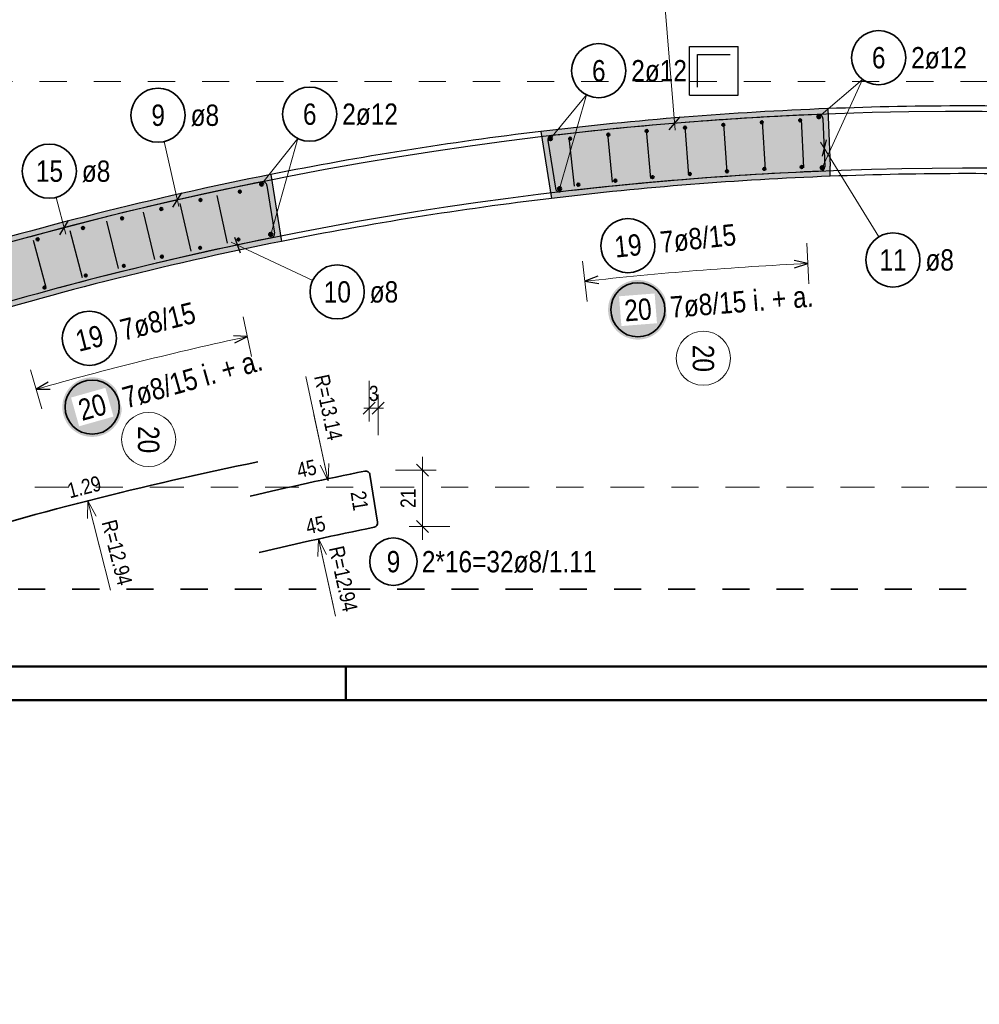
# Model space of a CAD drawing. Header units: millimetres. Extents: x -7.4 to 35.1, y -18.1 to 22.4.
# Tile 6 of 37: x 9.5 to 13.1, y -1.1 to 2.5. Entities that reach past the tile are written whole.
import ezdxf

# ---------------------------------------------------------------- set-up
doc = ezdxf.new("R2010")
doc.units = ezdxf.units.MM
doc.linetypes.add('DASHDOT', pattern=[1, 0.5, -0.25, 0, -0.25])
doc.linetypes.add('HIDDEN', pattern=[0.375, 0.25, -0.125])
doc.layers.add('Grundebene', color=7, linetype='Continuous', lineweight=20)
doc.styles.add('Arial Narrow', font='ARIALN.TTF')
doc.linetypes.add('STRAKON_Linetype_15', pattern='A,12.5,[131,ltypeshp.shx,S=1.875,R=90,X=0,Y=-1.875],0.0001,[131,ltypeshp.shx,S=1.875,R=-90,X=-3.75,Y=1.875]', length=12.5001)
doc.dimstyles.new('Arch_Strakon_dimstyle', dxfattribs={"dimtxt": 5.625, "dimasz": 1, "dimexe": 1.25, "dimexo": 0.0625, "dimgap": 1, "dimtad": 0, "dimdec": 5, "dimzin": 12, "dimdsep": 46, "dimtxsty": 'Arial Narrow', "dimblk": 'Arrowhead_Tick', "dimsah": 1, "dimcen": 0, "dimse1": 1, "dimse2": 1, "dimclrd": 6, "dimclrt": 3, "dimazin": 0, "dimtfac": 1, "dimtdec": 4, "dimtmove": 0, "dimatfit": 3, "dimldrblk": 'NONE', "dimfxl": 1, "dimtvp": 1, "dimtolj": 1, "dimtzin": 0, "dimlwd": 13, "dimarcsym": 2})
doc.dimstyles.new('Radial_Strakon_dimstyle', dxfattribs={"dimtxt": 5.625, "dimasz": 1, "dimexe": 1.25, "dimexo": 0.0625, "dimgap": 1, "dimtad": 0, "dimdec": 5, "dimzin": 12, "dimdsep": 46, "dimtxsty": 'Arial Narrow', "dimblk": 'Arrowhead_Radial_Reverse', "dimsah": 1, "dimcen": 0, "dimse1": 1, "dimse2": 1, "dimclrd": 6, "dimclrt": 3, "dimazin": 0, "dimtfac": 1, "dimtdec": 4, "dimtmove": 0, "dimatfit": 3, "dimldrblk": 'NONE', "dimfxl": 1, "dimtvp": 1, "dimtolj": 1, "dimtzin": 0, "dimlwd": 13, "dimarcsym": 2})

# ---------------------------------------------------------------- blocks, each defined once
blk = doc.blocks.new('Arrowhead_Radial_Reverse')
at = {"color": 0, "linetype": 'Continuous', "lineweight": -2}
for p, q in [((0, 0), (-25, 0)), ((0, 0), (-6.25, 1.67)), ((-6.25, -1.67), (0, 0))]:
    blk.add_line(p, q, dxfattribs=at)
blk = doc.blocks.new('*D12')
at = {"color": 6, "linetype": 'Continuous', "lineweight": 13}
blk.add_line((9.7751, 0.7268), (9.8568, 0.4066), dxfattribs=at)
at = {"layer": 'Defpoints', "color": 0}
for p in [(9.7726, 0.7365), (12.9722, -11.8001)]:
    blk.add_point(p, dxfattribs=at)
at = {"color": 6, "lineweight": 13, "xscale": 0.01, "yscale": 0.01, "zscale": 0.01, "rotation": 104.3175571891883}
blk.add_blockref('Arrowhead_Radial_Reverse', (9.7726, 0.7365), dxfattribs=at)
at = {"color": 3, "lineweight": 35, "insert": (9.8806, 0.5455), "char_height": 0.05625, "attachment_point": 5, "rotation": 284.3176, "style": 'Arial Narrow'}
blk.add_mtext('\\A1;R=12.94', dxfattribs=at)
blk = doc.blocks.new('_None')
blk = doc.blocks.new('*D13')
at = {"color": 6, "linetype": 'Continuous', "lineweight": 13}
blk.add_line((10.658, 0.8198), (10.5779, 1.1956), dxfattribs=at)
at = {"layer": 'Defpoints', "color": 0}
for p in [(10.6601, 0.81), (13.399, -12.0418)]:
    blk.add_point(p, dxfattribs=at)
at = {"color": 6, "lineweight": 13, "xscale": 0.01, "yscale": 0.01, "zscale": 0.01, "rotation": 282.0306492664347}
blk.add_blockref('Arrowhead_Radial_Reverse', (10.6601, 0.81), dxfattribs=at)
at = {"color": 3, "lineweight": 35, "insert": (10.6609, 1.0817), "char_height": 0.05625, "attachment_point": 5, "rotation": 282.0306, "style": 'Arial Narrow'}
blk.add_mtext('\\A1;R=13.14', dxfattribs=at)
blk = doc.blocks.new('*D14')
at = {"color": 6, "linetype": 'Continuous', "lineweight": 13}
blk.add_line((10.6272, 0.586), (10.6876, 0.3105), dxfattribs=at)
at = {"layer": 'Defpoints', "color": 0}
for p in [(10.625, 0.5957), (13.399, -12.0418)]:
    blk.add_point(p, dxfattribs=at)
at = {"color": 6, "lineweight": 13, "xscale": 0.01, "yscale": 0.01, "zscale": 0.01, "rotation": 102.3804110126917}
blk.add_blockref('Arrowhead_Radial_Reverse', (10.625, 0.5957), dxfattribs=at)
at = {"color": 3, "lineweight": 35, "insert": (10.7161, 0.4485), "char_height": 0.05625, "attachment_point": 5, "rotation": 282.3804, "style": 'Arial Narrow'}
blk.add_mtext('\\A1;R=12.94', dxfattribs=at)
blk = doc.blocks.new('Arrowhead_Tick')
at = {"color": 0, "linetype": 'Continuous', "lineweight": -2}
for p, q in [((0, 10), (0, -5)), ((-1, 0), (0, 0)), ((5, 0), (0, 0))]:
    blk.add_line(p, q, dxfattribs=at)
at = {"color": 2, "linetype": 'Continuous', "lineweight": 35}
blk.add_line((2.21, 2.21), (-2.21, -2.21), dxfattribs=at)
blk = doc.blocks.new('*D15')
at = {"color": 6, "linetype": 'Continuous', "lineweight": 13}
for p, q in [((10.8021, 1.0792), (10.7921, 1.0792)), ((10.8121, 1.0792), (10.8452, 1.0792)), ((10.8552, 1.0792), (10.8652, 1.0792))]:
    blk.add_line(p, q, dxfattribs=at)
at = {"layer": 'Defpoints', "color": 0}
for p in [(10.8452, 1.0792), (10.8121, 0.8496), (10.8452, 0.6421)]:
    blk.add_point(p, dxfattribs=at)
at = {"color": 6, "lineweight": 13, "xscale": 0.01, "yscale": 0.01, "zscale": 0.01}
blk.add_blockref('Arrowhead_Tick', (10.8121, 1.0792), dxfattribs=at)
at = {"color": 6, "lineweight": 13, "xscale": 0.01, "yscale": 0.01, "zscale": 0.01, "rotation": 180}
blk.add_blockref('Arrowhead_Tick', (10.8452, 1.0792), dxfattribs=at)
at = {"color": 3, "lineweight": 35, "insert": (10.8287, 1.1329), "char_height": 0.05625, "attachment_point": 5, "style": 'Arial Narrow'}
blk.add_mtext('\\A1;3', dxfattribs=at)
blk = doc.blocks.new('*D16')
at = {"color": 6, "linetype": 'Continuous', "lineweight": 13}
blk.add_line((11.009, 0.6521), (11.009, 0.8396), dxfattribs=at)
at = {"layer": 'Defpoints', "color": 0}
for p in [(10.8121, 0.8496), (11.009, 0.8496), (10.8452, 0.6421)]:
    blk.add_point(p, dxfattribs=at)
at = {"color": 6, "lineweight": 13, "xscale": 0.01, "yscale": 0.01, "zscale": 0.01}
for p, rotation in [((11.009, 0.8496), 90.00000000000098), ((11.009, 0.6421), 270.000000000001)]:
    blk.add_blockref('Arrowhead_Tick', p, dxfattribs=dict(at, rotation=rotation))
at = {"color": 3, "lineweight": 35, "insert": (10.9558, 0.7458), "char_height": 0.05625, "attachment_point": 5, "rotation": 90, "style": 'Arial Narrow'}
blk.add_mtext('\\A1;21', dxfattribs=at)
blk = doc.blocks.new('*D17')
at = {"color": 6, "linetype": 'Continuous', "lineweight": 13}
blk.add_line((9.0791, 3.6065), (9.1689, 3.2884), dxfattribs=at)
at = {"layer": 'Defpoints', "color": 0}
for p in [(9.0764, 3.6162), (12.6489, -9.0335)]:
    blk.add_point(p, dxfattribs=at)
at = {"color": 6, "lineweight": 13, "xscale": 0.01, "yscale": 0.01, "zscale": 0.01, "rotation": 105.7709327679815}
blk.add_blockref('Arrowhead_Radial_Reverse', (9.0764, 3.6162), dxfattribs=at)
at = {"color": 3, "lineweight": 35, "insert": (9.1892, 3.4279), "char_height": 0.05625, "attachment_point": 5, "rotation": 285.7709, "style": 'Arial Narrow'}
blk.add_mtext('\\A1;R=13.14', dxfattribs=at)
blk = doc.blocks.new('*D20')
at = {"color": 6, "linetype": 'Continuous', "lineweight": 13}
blk.add_line((11.2005, 3.961), (11.165, 4.2896), dxfattribs=at)
at = {"layer": 'Defpoints', "color": 0}
for p in [(11.2016, 3.951), (12.6117, -9.1135)]:
    blk.add_point(p, dxfattribs=at)
at = {"color": 6, "lineweight": 13, "xscale": 0.01, "yscale": 0.01, "zscale": 0.01, "rotation": 276.1604745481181}
blk.add_blockref('Arrowhead_Radial_Reverse', (11.2016, 3.951), dxfattribs=at)
at = {"color": 3, "lineweight": 35, "insert": (11.236, 4.1678), "char_height": 0.05625, "attachment_point": 5, "rotation": 276.1605, "style": 'Arial Narrow'}
blk.add_mtext('\\A1;R=13.14', dxfattribs=at)
blk = doc.blocks.new('*D21')
at = {"color": 6, "linetype": 'Continuous', "lineweight": 13}
blk.add_line((11.4849, 3.7657), (11.5083, 3.4994), dxfattribs=at)
at = {"layer": 'Defpoints', "color": 0}
for p in [(11.4841, 3.7757), (12.6117, -9.1135)]:
    blk.add_point(p, dxfattribs=at)
at = {"color": 6, "lineweight": 13, "xscale": 0.01, "yscale": 0.01, "zscale": 0.01, "rotation": 95}
blk.add_blockref('Arrowhead_Radial_Reverse', (11.4841, 3.7757), dxfattribs=at)
at = {"color": 3, "lineweight": 35, "insert": (11.5542, 3.6326), "char_height": 0.05625, "attachment_point": 5, "rotation": 275, "style": 'Arial Narrow'}
blk.add_mtext('\\A1;R=12.94', dxfattribs=at)
blk = doc.blocks.new('*D23')
at = {"color": 6, "linetype": 'Continuous', "lineweight": 13}
blk.add_line((12.0988, 3.6678), (12.1178, 3.3379), dxfattribs=at)
at = {"layer": 'Defpoints', "color": 0}
for p in [(12.0982, 3.6778), (12.8549, -9.4408)]:
    blk.add_point(p, dxfattribs=at)
at = {"color": 6, "lineweight": 13, "xscale": 0.01, "yscale": 0.01, "zscale": 0.01, "rotation": 93.30110239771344}
blk.add_blockref('Arrowhead_Radial_Reverse', (12.0982, 3.6778), dxfattribs=at)
at = {"color": 3, "lineweight": 35, "insert": (12.1677, 3.4696), "char_height": 0.05625, "attachment_point": 5, "rotation": 273.3011, "style": 'Arial Narrow'}
blk.add_mtext('\\A1;R=13.14', dxfattribs=at)
blk = doc.blocks.new('*D24')
at = {"color": 6, "linetype": 'Continuous', "lineweight": 13}
blk.add_line((11.8423, 3.4479), (11.8682, 3.1184), dxfattribs=at)
at = {"layer": 'Defpoints', "color": 0}
for p in [(11.8415, 3.4579), (12.8549, -9.4408)]:
    blk.add_point(p, dxfattribs=at)
at = {"color": 6, "lineweight": 13, "xscale": 0.01, "yscale": 0.01, "zscale": 0.01, "rotation": 94.49193821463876}
blk.add_blockref('Arrowhead_Radial_Reverse', (11.8415, 3.4579), dxfattribs=at)
at = {"color": 3, "lineweight": 35, "insert": (11.9154, 3.2512), "char_height": 0.05625, "attachment_point": 5, "rotation": 274.4919, "style": 'Arial Narrow'}
blk.add_mtext('\\A1;R=12.94', dxfattribs=at)
blk = doc.blocks.new('*D26')
at = {"color": 6, "linetype": 'Continuous', "lineweight": 13}
blk.add_line((13.1865, 9.7317), (13.1811, 9.4012), dxfattribs=at)
at = {"layer": 'Defpoints', "color": 0}
for p in [(13.1866, 9.7417), (12.9768, -3.1951)]:
    blk.add_point(p, dxfattribs=at)
at = {"color": 6, "lineweight": 13, "xscale": 0.01, "yscale": 0.01, "zscale": 0.01, "rotation": 89.07069649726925}
blk.add_blockref('Arrowhead_Radial_Reverse', (13.1866, 9.7417), dxfattribs=at)
at = {"color": 3, "lineweight": 35, "insert": (13.1258, 9.5308), "char_height": 0.05625, "attachment_point": 5, "rotation": 89.0707, "style": 'Arial Narrow'}
blk.add_mtext('\\A1;R=12.94', dxfattribs=at)

msp = doc.modelspace()

# ---------------------------------------------------------------- hatches: boundary and pattern name
at = {"lineweight": 50, "true_color": 0xffffff}
for points in [[(11.913829, 1.442033), (11.913762, 1.445872), (11.913561, 1.449707), (11.913226, 1.453532), (11.912758, 1.457342), (11.912158, 1.461135), (11.911425, 1.464904), (11.910561, 1.468645), (11.909568, 1.472353), (11.908445, 1.476025), (11.907195, 1.479656), (11.905819, 1.48324), (11.904319, 1.486774), (11.902696, 1.490254), (11.900953, 1.493675), (11.899092, 1.497033), (11.897114, 1.500325), (11.895023, 1.503545), (11.892821, 1.50669), (11.89051, 1.509756), (11.888094, 1.51274), (11.885575, 1.515638), (11.882956, 1.518446), (11.880241, 1.521161), (11.877433, 1.523779), (11.874536, 1.526298), (11.871552, 1.528715), (11.868485, 1.531025), (11.86534, 1.533228), (11.86212, 1.535319), (11.858829, 1.537296), (11.855471, 1.539158), (11.85205, 1.540901), (11.84857, 1.542523), (11.845036, 1.544024), (11.841451, 1.5454), (11.837821, 1.54665), (11.834149, 1.547772), (11.83044, 1.548766), (11.826699, 1.54963), (11.82293, 1.550362), (11.819138, 1.550963), (11.815327, 1.551431), (11.811502, 1.551765), (11.807668, 1.551966), (11.803829, 1.552033), (11.79999, 1.551966), (11.796156, 1.551765), (11.792331, 1.551431), (11.78852, 1.550963), (11.784728, 1.550362), (11.780959, 1.54963), (11.777218, 1.548766), (11.773509, 1.547772), (11.769837, 1.54665), (11.766207, 1.5454), (11.762622, 1.544024), (11.759088, 1.542523), (11.755608, 1.540901), (11.752187, 1.539158), (11.748829, 1.537296), (11.745538, 1.535319), (11.742318, 1.533228), (11.739173, 1.531025), (11.736106, 1.528715), (11.733122, 1.526298), (11.730225, 1.523779), (11.727416, 1.521161), (11.724702, 1.518446), (11.722083, 1.515638), (11.719564, 1.51274), (11.717148, 1.509756), (11.714837, 1.50669), (11.712635, 1.503545), (11.710544, 1.500325), (11.708566, 1.497033), (11.706705, 1.493675), (11.704962, 1.490254), (11.703339, 1.486774), (11.701839, 1.48324), (11.700463, 1.479656), (11.699213, 1.476025), (11.69809, 1.472353), (11.697096, 1.468645), (11.696233, 1.464904), (11.6955, 1.461135), (11.694899, 1.457342), (11.694432, 1.453532), (11.694097, 1.449707), (11.693896, 1.445872), (11.693829, 1.442033), (11.693896, 1.438194), (11.694097, 1.43436), (11.694432, 1.430535), (11.694899, 1.426724), (11.6955, 1.422932), (11.696233, 1.419163), (11.697096, 1.415422), (11.69809, 1.411713), (11.699213, 1.408042), (11.700463, 1.404411), (11.701839, 1.400827), (11.703339, 1.397292), (11.704962, 1.393813), (11.706705, 1.390392), (11.708566, 1.387033), (11.710544, 1.383742), (11.712635, 1.380522), (11.714837, 1.377377), (11.717148, 1.374311), (11.719564, 1.371327), (11.722083, 1.368429), (11.724702, 1.365621), (11.727416, 1.362906), (11.730225, 1.360287), (11.733122, 1.357769), (11.736106, 1.355352), (11.739173, 1.353042), (11.742318, 1.350839), (11.745538, 1.348748), (11.748829, 1.346771), (11.752187, 1.344909), (11.755608, 1.343166), (11.759088, 1.341543), (11.762622, 1.340043), (11.766207, 1.338667), (11.769837, 1.337417), (11.773509, 1.336295), (11.777218, 1.335301), (11.780959, 1.334437), (11.784728, 1.333705), (11.78852, 1.333104), (11.792331, 1.332636), (11.796156, 1.332301), (11.79999, 1.3321), (11.803829, 1.332033), (11.807668, 1.3321), (11.811502, 1.332301), (11.815327, 1.332636), (11.819138, 1.333104), (11.82293, 1.333705), (11.826699, 1.334437), (11.83044, 1.335301), (11.834149, 1.336295), (11.837821, 1.337417), (11.841451, 1.338667), (11.845036, 1.340043), (11.84857, 1.341543), (11.85205, 1.343166), (11.855471, 1.344909), (11.858829, 1.346771), (11.86212, 1.348748), (11.86534, 1.350839), (11.868485, 1.353042), (11.871552, 1.355352), (11.874536, 1.357769), (11.877433, 1.360287), (11.880241, 1.362906), (11.882956, 1.365621), (11.885575, 1.368429), (11.888094, 1.371327), (11.89051, 1.374311), (11.892821, 1.377377), (11.895023, 1.380522), (11.897114, 1.383742), (11.899092, 1.387033), (11.900953, 1.390392), (11.902696, 1.393813), (11.904319, 1.397292), (11.905819, 1.400827), (11.907195, 1.404411), (11.908445, 1.408042), (11.909568, 1.411713), (11.910561, 1.415422), (11.911425, 1.419163), (11.912158, 1.422932), (11.912758, 1.426724), (11.913226, 1.430535), (11.913561, 1.43436)], [(9.898919, 1.082637), (9.898852, 1.086476), (9.898651, 1.09031), (9.898317, 1.094135), (9.897849, 1.097946), (9.897248, 1.101739), (9.896516, 1.105508), (9.895652, 1.109249), (9.894658, 1.112957), (9.893536, 1.116629), (9.892286, 1.120259), (9.89091, 1.123844), (9.889409, 1.127378), (9.887787, 1.130858), (9.886044, 1.134279), (9.884182, 1.137637), (9.882205, 1.140928), (9.880114, 1.144148), (9.877911, 1.147294), (9.875601, 1.15036), (9.873184, 1.153344), (9.870665, 1.156242), (9.868047, 1.15905), (9.865332, 1.161765), (9.862524, 1.164383), (9.859626, 1.166902), (9.856642, 1.169318), (9.853576, 1.171629), (9.850431, 1.173831), (9.847211, 1.175923), (9.843919, 1.1779), (9.840561, 1.179761), (9.83714, 1.181505), (9.83366, 1.183127), (9.830126, 1.184627), (9.826542, 1.186003), (9.822911, 1.187253), (9.81924, 1.188376), (9.815531, 1.18937), (9.81179, 1.190233), (9.808021, 1.190966), (9.804228, 1.191567), (9.800418, 1.192035), (9.796593, 1.192369), (9.792758, 1.19257), (9.788919, 1.192637), (9.78508, 1.19257), (9.781246, 1.192369), (9.777421, 1.192035), (9.77361, 1.191567), (9.769818, 1.190966), (9.766049, 1.190233), (9.762308, 1.18937), (9.758599, 1.188376), (9.754928, 1.187253), (9.751297, 1.186003), (9.747713, 1.184627), (9.744178, 1.183127), (9.740699, 1.181505), (9.737278, 1.179761), (9.733919, 1.1779), (9.730628, 1.175923), (9.727408, 1.173831), (9.724263, 1.171629), (9.721197, 1.169318), (9.718213, 1.166902), (9.715315, 1.164383), (9.712507, 1.161765), (9.709792, 1.15905), (9.707174, 1.156242), (9.704655, 1.153344), (9.702238, 1.15036), (9.699928, 1.147294), (9.697725, 1.144148), (9.695634, 1.140928), (9.693657, 1.137637), (9.691795, 1.134279), (9.690052, 1.130858), (9.688429, 1.127378), (9.686929, 1.123844), (9.685553, 1.120259), (9.684303, 1.116629), (9.683181, 1.112957), (9.682187, 1.109249), (9.681323, 1.105508), (9.680591, 1.101739), (9.67999, 1.097946), (9.679522, 1.094135), (9.679187, 1.09031), (9.678986, 1.086476), (9.678919, 1.082637), (9.678986, 1.078798), (9.679187, 1.074964), (9.679522, 1.071139), (9.67999, 1.067328), (9.680591, 1.063536), (9.681323, 1.059767), (9.682187, 1.056026), (9.683181, 1.052317), (9.684303, 1.048645), (9.685553, 1.045015), (9.686929, 1.041431), (9.688429, 1.037896), (9.690052, 1.034416), (9.691795, 1.030995), (9.693657, 1.027637), (9.695634, 1.024346), (9.697725, 1.021126), (9.699928, 1.017981), (9.702238, 1.014915), (9.704655, 1.011931), (9.707174, 1.009033), (9.709792, 1.006225), (9.712507, 1.00351), (9.715315, 1.000891), (9.718213, 0.998372), (9.721197, 0.995956), (9.724263, 0.993645), (9.727408, 0.991443), (9.730628, 0.989352), (9.733919, 0.987374), (9.737278, 0.985513), (9.740699, 0.98377), (9.744178, 0.982147), (9.747713, 0.980647), (9.751297, 0.979271), (9.754928, 0.978021), (9.758599, 0.976898), (9.762308, 0.975905), (9.766049, 0.975041), (9.769818, 0.974308), (9.77361, 0.973708), (9.777421, 0.97324), (9.781246, 0.972905), (9.78508, 0.972704), (9.788919, 0.972637), (9.792758, 0.972704), (9.796593, 0.972905), (9.800418, 0.97324), (9.804228, 0.973708), (9.808021, 0.974308), (9.81179, 0.975041), (9.815531, 0.975905), (9.81924, 0.976898), (9.822911, 0.978021), (9.826542, 0.979271), (9.830126, 0.980647), (9.83366, 0.982147), (9.83714, 0.98377), (9.840561, 0.985513), (9.843919, 0.987374), (9.847211, 0.989352), (9.850431, 0.991443), (9.853576, 0.993645), (9.856642, 0.995956), (9.859626, 0.998372), (9.862524, 1.000891), (9.865332, 1.00351), (9.868047, 1.006225), (9.870665, 1.009033), (9.873184, 1.011931), (9.875601, 1.014915), (9.877911, 1.017981), (9.880114, 1.021126), (9.882205, 1.024346), (9.884182, 1.027637), (9.886044, 1.030995), (9.887787, 1.034416), (9.889409, 1.037896), (9.89091, 1.041431), (9.892286, 1.045015), (9.893536, 1.048645), (9.894658, 1.052317), (9.895652, 1.056026), (9.896516, 1.059767), (9.897248, 1.063536), (9.897849, 1.067328), (9.898317, 1.071139), (9.898651, 1.074964)]]:
    msp.add_hatch(color=7, dxfattribs=at).paths.add_polyline_path(points)
at = {"layer": 'Grundebene', "lineweight": 13, "true_color": 0xd7ffd7}
for points in [[(12.513874, 1.972089), (12.513874, 1.934949), (12.482619, 1.933689), (12.451367, 1.932353), (12.420118, 1.930941), (12.388873, 1.929453), (12.357632, 1.92789), (12.326394, 1.926252), (12.29516, 1.924537), (12.263931, 1.922747), (12.232706, 1.920882), (12.201486, 1.918941), (12.17027, 1.916924), (12.13906, 1.914831), (12.107854, 1.912664), (12.076654, 1.91042), (12.045459, 1.908101), (12.014271, 1.905706), (11.983088, 1.903236), (11.951911, 1.900691), (11.92074, 1.89807), (11.889576, 1.895373), (11.858418, 1.892601), (11.827268, 1.889754), (11.796124, 1.886831), (11.764987, 1.883833), (11.733858, 1.880759), (11.702736, 1.87761), (11.671622, 1.874386), (11.640516, 1.871086), (11.609418, 1.867711), (11.578328, 1.864261), (11.547247, 1.860736), (11.516174, 1.857135), (11.48511, 1.853459), (11.445731, 2.100527), (11.477732, 2.104338), (11.509742, 2.10807), (11.54176, 2.111724), (11.573788, 2.115299), (11.605825, 2.118797), (11.63787, 2.122215), (11.669923, 2.125555), (11.701984, 2.128817), (11.734053, 2.132001), (11.76613, 2.135105), (11.798214, 2.138132), (11.830306, 2.141079), (11.862405, 2.143949), (11.89451, 2.146739), (11.926623, 2.149451), (11.958742, 2.152085), (11.990867, 2.15464), (12.022998, 2.157116), (12.055136, 2.159514), (12.087279, 2.161833), (12.119428, 2.164073), (12.151582, 2.166234), (12.183741, 2.168317), (12.215905, 2.170322), (12.248075, 2.172247), (12.280248, 2.174094), (12.312427, 2.175862), (12.344609, 2.177551), (12.376795, 2.179162), (12.408986, 2.180693), (12.44118, 2.182146), (12.473377, 2.18352), (12.505578, 2.184816)], [(10.448328, 1.941511), (10.487707, 1.694441), (10.456718, 1.68821), (10.425743, 1.681903), (10.394785, 1.67552), (10.363842, 1.669062), (10.332915, 1.662528), (10.302004, 1.655918), (10.271109, 1.649233), (10.240231, 1.642472), (10.209369, 1.635635), (10.178524, 1.628723), (10.147696, 1.621736), (10.116886, 1.614673), (10.086092, 1.607535), (10.055317, 1.600321), (10.024559, 1.593032), (9.993819, 1.585668), (9.963097, 1.578229), (9.932393, 1.570714), (9.901708, 1.563125), (9.871042, 1.55546), (9.840394, 1.547721), (9.809765, 1.539906), (9.779156, 1.532017), (9.748566, 1.524052), (9.717996, 1.516013), (9.687445, 1.507899), (9.656914, 1.49971), (9.626404, 1.491447), (9.595913, 1.483109), (9.565444, 1.474696), (9.534995, 1.466209), (9.504566, 1.457648), (9.474159, 1.449012), (9.443773, 1.440301), (9.413409, 1.431517), (9.383066, 1.422658), (9.352744, 1.413724), (9.322445, 1.404717), (9.292168, 1.395635), (9.261913, 1.38648), (9.231681, 1.37725), (9.201471, 1.367947), (9.163876, 1.617947), (9.194792, 1.62737), (9.225732, 1.636718), (9.256694, 1.645989), (9.287678, 1.655185), (9.318685, 1.664305), (9.349715, 1.673348), (9.380766, 1.682315), (9.41184, 1.691206), (9.442935, 1.700021), (9.474052, 1.708759), (9.50519, 1.717421), (9.536349, 1.726006), (9.567529, 1.734515), (9.598731, 1.742948), (9.629952, 1.751303), (9.661194, 1.759583), (9.692456, 1.767785), (9.723739, 1.775911), (9.755041, 1.78396), (9.786363, 1.791932), (9.817704, 1.799827), (9.849065, 1.807645), (9.880444, 1.815386), (9.911843, 1.82305), (9.94326, 1.830637), (9.974696, 1.838147), (10.00615, 1.84558), (10.037622, 1.852936), (10.069113, 1.860214), (10.100621, 1.867415), (10.132146, 1.874538), (10.163689, 1.881585), (10.19525, 1.888553), (10.226827, 1.895445), (10.258421, 1.902258), (10.290032, 1.908995), (10.321659, 1.915653), (10.353302, 1.922234), (10.384961, 1.928737), (10.416637, 1.935163)]]:
    msp.add_hatch(color=254, dxfattribs=at).paths.add_polyline_path(points)

# ---------------------------------------------------------------- linework, layer by layer
at = {"color": 5, "linetype": 'Continuous', "lineweight": 18}
for p, q in [((11.904335, 2.554011), (11.941284, 2.105511)), ((12.472004, 2.154685), (12.633725, 2.292216)), ((12.484515, 1.966567), (12.633725, 2.292216)), ((11.481114, 2.074347), (11.614157, 2.235692)), ((11.51484, 1.888854), (11.614157, 2.235692)), ((10.414761, 1.905925), (10.548035, 2.07474)), ((10.448487, 1.720433), (10.548035, 2.07474)), ((10.054557, 2.062948), (10.109073, 1.823188)), ((12.693002, 1.711307), (12.478141, 2.060432)), ((9.656133, 1.857223), (9.691807, 1.721101)), ((10.603205, 1.550736), (10.302824, 1.692038)), ((11.599824, 1.621695), (11.616616, 1.472638)), ((9.561768, 1.220825), (9.602679, 1.076512))]:
    msp.add_line(p, q, dxfattribs=at)
at = {"color": 3, "linetype": 'Continuous', "lineweight": 25}
for p, q in [((11.994174, 2.414426), (12.174174, 2.414426)), ((11.994174, 2.234426), (11.994174, 2.414426)), ((12.174174, 2.234426), (12.174174, 2.414426)), ((11.994174, 2.234426), (12.174174, 2.234426)), ((11.919023, 2.10659), (11.959439, 2.154264)), ((12.4064, 2.14554), (12.4148, 1.96573)), ((12.486998, 2.148024), (12.493935, 1.970159)), ((11.9769, 2.11843), (11.9912, 1.939)), ((12.12, 2.12903), (12.1323, 1.94945)), ((12.2631, 2.13806), (12.2735, 1.95836)), ((11.5485, 2.07727), (11.5687, 1.8984)), ((11.6912, 2.09255), (11.7094, 1.91347)), ((11.834, 2.10627), (11.8502, 1.927)), ((11.471378, 2.066683), (11.499419, 1.89075)), ((12.498481, 2.069542), (12.484007, 2.008741)), ((10.434474, 1.901367), (10.462515, 1.725434)), ((10.086883, 1.82112), (10.120178, 1.874012)), ((10.24951, 1.86454), (10.28747, 1.68859)), ((10.11318, 1.83438), (10.153, 1.65884)), ((9.97717, 1.80276), (10.01886, 1.62765)), ((9.669696, 1.718307), (9.701242, 1.772262)), ((9.84151, 1.7697), (9.88505, 1.59505)), ((9.7062, 1.7352), (9.7516, 1.56102)), ((10.314856, 1.710798), (10.336035, 1.651996)), ((9.57127, 1.69926), (9.61852, 1.52558)), ((12.431273, 1.612666), (12.380703, 1.623718)), ((12.381953, 1.596952), (12.431273, 1.612666)), ((11.656406, 1.566077), (11.60822, 1.547167)), ((11.60822, 1.547167), (11.659405, 1.539451)), ((10.361991, 1.343086), (10.31029, 1.34564)), ((10.31594, 1.319447), (10.361991, 1.343086)), ((9.626674, 1.175195), (9.582223, 1.148668)), ((9.582223, 1.148668), (9.633982, 1.149416))]:
    msp.add_line(p, q, dxfattribs=at)
at = {"color": 9, "linetype": 'HIDDEN', "lineweight": 0, "ltscale": 0.25}
msp.add_line((19.494981, 2.284768), (1.502492, 2.284768), dxfattribs=at)
at = {"color": 2, "linetype": 'Continuous', "lineweight": 35}
msp.add_line((10.814731, 0.83317), (10.842773, 0.657237), dxfattribs=at)
at = {"color": 9, "linetype": 'DASHDOT', "lineweight": 0, "ltscale": 0.25}
msp.add_line((1.502492, 0.787453), (19.494981, 0.787453), dxfattribs=at)
at = {"color": 2, "linetype": 'HIDDEN', "lineweight": 35, "ltscale": 0.25}
msp.add_line((5.515714, 0.409967), (19.173859, 0.409967), dxfattribs=at)
at = {"color": 4, "linetype": 'Continuous', "lineweight": 50}
for p, q in [((0.5, 0.125), (29.6, 0.125)), ((10.725, 0), (10.725, 0.125)), ((0, 0), (29.725, 0))]:
    msp.add_line(p, q, dxfattribs=at)
at = {"color": 2, "linetype": 'Continuous', "lineweight": 35}
for centre, radius in [((12.692854, 2.372863), 0.1), ((11.659379, 2.324882), 0.1), ((10.032386, 2.160459), 0.1), ((10.592179, 2.164469), 0.1), ((9.630781, 1.953956), 0.1), ((11.766937, 1.678745), 0.1), ((12.745414, 1.626142), 0.1), ((10.693693, 1.508169), 0.1), ((11.803829, 1.442033), 0.1), ((9.778631, 1.336828), 0.1), ((9.788919, 1.082637), 0.1), ((10.90124, 0.511943), 0.0875)]:
    msp.add_circle(centre, radius, dxfattribs=at)
at = {"color": 9, "linetype": 'Continuous', "lineweight": 0}
for centre, radius in [((12.509383, 2.186241), 0.00111), ((11.51468, 2.109932), 0.00111), ((12.045801, 1.263185), 0.1), ((9.99761, 0.963124), 0.1)]:
    msp.add_circle(centre, radius, dxfattribs=at)
at = {"color": 4, "linetype": 'Continuous', "lineweight": 50}
for centre, radius in [((12.403193, 2.141391), 0.004), ((12.403193, 2.141391), 0.004), ((12.472004, 2.154685), 0.006), ((12.472004, 2.154685), 0.006), ((12.472004, 2.154685), 0.0054), ((12.472004, 2.154685), 0.0042), ((12.472004, 2.154685), 0.003), ((12.472004, 2.154685), 0.0018), ((12.472004, 2.154685), 0.0006), ((11.977895, 2.114505), 0.004), ((11.977895, 2.114505), 0.004), ((11.977895, 2.114505), 0.0036), ((11.977895, 2.114505), 0.0028), ((11.977895, 2.114505), 0.002), ((11.977895, 2.114505), 0.0012), ((11.977895, 2.114505), 0.0004), ((12.119561, 2.125001), 0.004), ((12.119561, 2.125001), 0.004), ((12.119561, 2.125001), 0.0036), ((12.119561, 2.125001), 0.0028), ((12.119561, 2.125001), 0.002), ((12.119561, 2.125001), 0.0012), ((12.119561, 2.125001), 0.0004), ((12.261333, 2.133963), 0.004), ((12.261333, 2.133963), 0.004), ((12.261333, 2.133963), 0.0036), ((12.261333, 2.133963), 0.0028), ((12.261333, 2.133963), 0.002), ((12.261333, 2.133963), 0.0012), ((12.261333, 2.133963), 0.0004), ((12.403193, 2.141391), 0.0036), ((12.403193, 2.141391), 0.0028), ((12.403193, 2.141391), 0.002), ((12.403193, 2.141391), 0.0012), ((12.403193, 2.141391), 0.0004), ((11.481114, 2.074347), 0.006), ((11.481114, 2.074347), 0.006), ((11.481114, 2.074347), 0.0054), ((11.481114, 2.074347), 0.0042), ((11.481114, 2.074347), 0.003), ((11.481114, 2.074347), 0.0018), ((11.481114, 2.074347), 0.0006), ((11.553693, 2.073831), 0.004), ((11.553693, 2.073831), 0.004), ((11.553693, 2.073831), 0.0036), ((11.553693, 2.073831), 0.0028), ((11.553693, 2.073831), 0.002), ((11.553693, 2.073831), 0.0012), ((11.553693, 2.073831), 0.0004), ((11.694944, 2.088919), 0.004), ((11.694944, 2.088919), 0.004), ((11.694944, 2.088919), 0.0036), ((11.694944, 2.088919), 0.0028), ((11.694944, 2.088919), 0.002), ((11.694944, 2.088919), 0.0012), ((11.694944, 2.088919), 0.0004), ((11.83635, 2.102477), 0.004), ((11.83635, 2.102477), 0.004), ((11.83635, 2.102477), 0.0036), ((11.83635, 2.102477), 0.0028), ((11.83635, 2.102477), 0.002), ((11.83635, 2.102477), 0.0012), ((11.83635, 2.102477), 0.0004), ((12.270741, 1.96222), 0.004), ((12.270741, 1.96222), 0.004), ((12.270741, 1.96222), 0.0036), ((12.270741, 1.96222), 0.0028), ((12.270741, 1.96222), 0.002), ((12.270741, 1.96222), 0.0012), ((12.408447, 1.969448), 0.004), ((12.408447, 1.969448), 0.004), ((12.408447, 1.969448), 0.0036), ((12.408447, 1.969448), 0.0028), ((12.408447, 1.969448), 0.002), ((12.408447, 1.969448), 0.0012), ((12.408447, 1.969448), 0.0004), ((12.484515, 1.966567), 0.006), ((12.484515, 1.966567), 0.006), ((12.484515, 1.966567), 0.0054), ((12.484515, 1.966567), 0.0042), ((12.484515, 1.966567), 0.003), ((12.484515, 1.966567), 0.0018), ((12.484515, 1.966567), 0.0006), ((11.858193, 1.931749), 0.004), ((11.858193, 1.931749), 0.004), ((11.858193, 1.931749), 0.0036), ((11.858193, 1.931749), 0.0028), ((11.858193, 1.931749), 0.002), ((11.858193, 1.931749), 0.0012), ((11.858193, 1.931749), 0.0004), ((11.995598, 1.943369), 0.004), ((11.995598, 1.943369), 0.004), ((11.995598, 1.943369), 0.0036), ((11.995598, 1.943369), 0.0028), ((11.995598, 1.943369), 0.002), ((11.995598, 1.943369), 0.0012), ((11.995598, 1.943369), 0.0004), ((12.133119, 1.953526), 0.004), ((12.133119, 1.953526), 0.004), ((12.133119, 1.953526), 0.0036), ((12.133119, 1.953526), 0.0028), ((12.133119, 1.953526), 0.002), ((12.133119, 1.953526), 0.0012), ((12.133119, 1.953526), 0.0004), ((12.270741, 1.96222), 0.0004), ((10.414761, 1.905925), 0.006), ((10.414761, 1.905925), 0.006), ((10.414761, 1.905925), 0.0054), ((10.414761, 1.905925), 0.0042), ((10.414761, 1.905925), 0.003), ((10.414761, 1.905925), 0.0018), ((10.414761, 1.905925), 0.0006), ((11.51484, 1.888854), 0.006), ((11.51484, 1.888854), 0.006), ((11.51484, 1.888854), 0.0054), ((11.51484, 1.888854), 0.0042), ((11.51484, 1.888854), 0.003), ((11.583793, 1.904125), 0.004), ((11.583793, 1.904125), 0.004), ((11.583793, 1.904125), 0.0036), ((11.583793, 1.904125), 0.0028), ((11.583793, 1.904125), 0.002), ((11.583793, 1.904125), 0.0012), ((11.583793, 1.904125), 0.0004), ((11.720919, 1.918667), 0.004), ((11.720919, 1.918667), 0.004), ((11.720919, 1.918667), 0.0036), ((11.720919, 1.918667), 0.0028), ((11.720919, 1.918667), 0.002), ((11.720919, 1.918667), 0.0012), ((11.720919, 1.918667), 0.0004), ((10.33444, 1.878492), 0.004), ((10.33444, 1.878492), 0.004), ((10.33444, 1.878492), 0.0036), ((10.33444, 1.878492), 0.0028), ((10.33444, 1.878492), 0.002), ((10.33444, 1.878492), 0.0012), ((10.33444, 1.878492), 0.0004), ((11.51484, 1.888854), 0.0018), ((11.51484, 1.888854), 0.0006), ((10.04414, 1.814421), 0.004), ((10.04414, 1.814421), 0.004), ((10.04414, 1.814421), 0.0036), ((10.189109, 1.847278), 0.004), ((10.189109, 1.847278), 0.004), ((10.189109, 1.847278), 0.0036), ((10.189109, 1.847278), 0.0028), ((10.189109, 1.847278), 0.002), ((10.189109, 1.847278), 0.0012), ((10.189109, 1.847278), 0.0004), ((9.899553, 1.779924), 0.004), ((9.899553, 1.779924), 0.004), ((9.899553, 1.779924), 0.0036), ((9.899553, 1.779924), 0.0028), ((9.899553, 1.779924), 0.002), ((10.04414, 1.814421), 0.0028), ((10.04414, 1.814421), 0.002), ((10.04414, 1.814421), 0.0012), ((10.04414, 1.814421), 0.0004), ((9.755365, 1.743793), 0.004), ((9.755365, 1.743793), 0.004), ((9.755365, 1.743793), 0.0036), ((9.755365, 1.743793), 0.0028), ((9.755365, 1.743793), 0.002), ((9.899553, 1.779924), 0.0012), ((9.899553, 1.779924), 0.0004), ((9.755365, 1.743793), 0.0012), ((9.755365, 1.743793), 0.0004), ((10.448487, 1.720433), 0.006), ((10.448487, 1.720433), 0.006), ((10.448487, 1.720433), 0.0054), ((10.448487, 1.720433), 0.0042), ((10.448487, 1.720433), 0.003), ((10.448487, 1.720433), 0.0018), ((10.448487, 1.720433), 0.0006), ((9.587993, 1.702323), 0.004), ((9.587993, 1.702323), 0.004), ((9.587993, 1.702323), 0.0036), ((9.587993, 1.702323), 0.0028), ((9.587993, 1.702323), 0.002), ((9.587993, 1.702323), 0.0012), ((9.587993, 1.702323), 0.0004), ((10.187722, 1.670771), 0.004), ((10.187722, 1.670771), 0.004), ((10.187722, 1.670771), 0.0036), ((10.187722, 1.670771), 0.0028), ((10.187722, 1.670771), 0.002), ((10.329232, 1.701626), 0.004), ((10.329232, 1.701626), 0.004), ((10.329232, 1.701626), 0.0036), ((10.329232, 1.701626), 0.0028), ((10.329232, 1.701626), 0.002), ((10.329232, 1.701626), 0.0012), ((10.329232, 1.701626), 0.0004), ((10.046565, 1.638337), 0.004), ((10.046565, 1.638337), 0.004), ((10.046565, 1.638337), 0.0036), ((10.046565, 1.638337), 0.0028), ((10.046565, 1.638337), 0.002), ((10.046565, 1.638337), 0.0012), ((10.046565, 1.638337), 0.0004), ((10.187722, 1.670771), 0.0012), ((10.187722, 1.670771), 0.0004), ((9.905781, 1.604327), 0.004), ((9.905781, 1.604327), 0.004), ((9.905781, 1.604327), 0.0036), ((9.905781, 1.604327), 0.0028), ((9.905781, 1.604327), 0.002), ((9.905781, 1.604327), 0.0012), ((9.905781, 1.604327), 0.0004), ((9.765385, 1.568746), 0.004), ((9.765385, 1.568746), 0.004), ((9.765385, 1.568746), 0.0036), ((9.765385, 1.568746), 0.0028), ((9.765385, 1.568746), 0.002), ((9.765385, 1.568746), 0.0012), ((9.765385, 1.568746), 0.0004), ((9.612966, 1.524068), 0.004), ((9.612966, 1.524068), 0.004), ((9.612966, 1.524068), 0.0036), ((9.612966, 1.524068), 0.0028), ((9.612966, 1.524068), 0.002), ((9.612966, 1.524068), 0.0012), ((9.612966, 1.524068), 0.0004)]:
    msp.add_circle(centre, radius, dxfattribs=at)
at = {"color": 3, "linetype": 'Continuous', "lineweight": 25}
for centre, radius, start, end in [((13.018777, -10.973629), 13.168449, 87.7539471, 92.2334893), ((13.018777, -10.973629), 13.148449, 92.3642176, 96.6974784), ((13.018777, -10.973629), 13.148459, 92.3905544, 94.2815633), ((12.47101, 2.147401), 0.016, 2.233489, 92.390554), ((13.018777, -10.973629), 13.168449, 96.8606888, 101.2562658), ((11.487178, 2.069201), 0.016, 96.697478, 189.055993), ((12.477947, 1.969535), 0.016, 272.392713, 2.233489), ((13.018777, -10.973629), 12.938449, 93.7272975, 96.6650527), ((13.018777, -10.973629), 12.938459, 92.3927126, 96.6618204), ((13.018777, -10.973629), 12.918449, 87.7539471, 92.2399089), ((13.018777, -10.973629), 13.148459, 101.5830861, 109.9587794), ((13.018777, -10.973629), 13.148449, 101.4194904, 103.3077569), ((10.418673, 1.898848), 0.016, 9.055993, 101.41949), ((11.51522, 1.893269), 0.016, 189.055993, 276.665053), ((13.018777, -10.973629), 12.918449, 96.8181835, 101.2988674), ((10.446714, 1.722915), 0.016, 281.451985, 9.055993), ((13.018777, -10.973629), 12.938459, 101.4612837, 107.1631417), ((13.018777, -10.973629), 12.938449, 101.4519848, 103.3767863)]:
    msp.add_arc(centre, radius, start, end, dxfattribs=at)
at = {"color": 9, "linetype": 'STRAKON_Linetype_15', "lineweight": 0, "ltscale": 0.01}
msp.add_arc((13.018777, -10.973629), 13.148449, 101.2562658, 110.1766596, dxfattribs=at)
at = {"color": 5, "linetype": 'Continuous', "lineweight": 18}
msp.add_arc((13.018777, -10.973629), 12.6, 92.672514, 96.4276772, dxfattribs=at)
at = {"color": 2, "linetype": 'Continuous', "lineweight": 35}
for centre, radius, start, end in [((12.972211, -11.800072), 12.938469, 101.4612837, 107.1632849), ((13.399036, -12.041835), 13.148459, 101.4194886, 103.3077569), ((10.798931, 0.830652), 0.016, 9.055993, 101.419489), ((10.826972, 0.654719), 0.016, 281.451983, 9.055993), ((13.399036, -12.041835), 12.938459, 101.4519829, 103.3767863)]:
    msp.add_arc(centre, radius, start, end, dxfattribs=at)
at = {"layer": 'Grundebene', "color": 3, "linetype": 'Continuous', "lineweight": 25}
for p, q in [((12.024174, 2.384426), (12.144174, 2.384426)), ((12.024174, 2.264426), (12.024174, 2.384426)), ((12.505578, 2.184816), (12.513874, 1.972089)), ((11.445731, 2.100527), (11.48511, 1.853459)), ((12.513874, 1.934949), (12.513874, 1.972089)), ((10.448328, 1.941511), (10.487707, 1.694441))]:
    msp.add_line(p, q, dxfattribs=at)
for radius, start, end in [(13.168449, 92.2334893, 96.8606888), (13.168449, 101.2562658, 107.0219261), (12.918449, 92.2399089, 96.8181835), (12.918449, 101.2988674, 107.1870767)]:
    msp.add_arc((13.018777, -10.973629), radius, start, end, dxfattribs=at)

# ---------------------------------------------------------------- texts
at = {"color": 2, "lineweight": 35, "char_height": 0.07875, "attachment_point": 1, "line_spacing_factor": 0.9, "style": 'Arial Narrow'}
for s, insert in [('6', (12.668048, 2.412238)), ('2ø12', (12.812854, 2.412238)), ('6', (11.634573, 2.364257)), ('2ø12', (11.779379, 2.364257)), ('9', (10.007579, 2.199834)), ('ø8', (10.152386, 2.199834)), ('6', (10.567372, 2.203844)), ('2ø12', (10.712179, 2.203844)), ('15', (9.581169, 1.993331)), ('ø8', (9.750781, 1.993331)), ('11', (12.695802, 1.665517)), ('ø8', (12.865414, 1.665517)), ('10', (10.644081, 1.547544)), ('ø8', (10.813693, 1.547544)), ('9', (10.876434, 0.551318)), ('2*16=32ø8/1.11', (11.00624, 0.551318))]:
    msp.add_mtext(s, dxfattribs=dict(at, insert=insert))
for s, insert, rotation in [('7ø8/15', (11.882164, 1.730448), 6), ('19', (11.713481, 1.712718), 6), ('7ø8/15', (9.885541, 1.404064), 14), ('19', (9.720967, 1.363031), 14)]:
    msp.add_mtext(s, dxfattribs=dict(at, insert=insert, rotation=rotation))
at = {"color": 9, "lineweight": 0, "char_height": 0.07875, "attachment_point": 1, "line_spacing_factor": 0.9, "style": 'Arial Narrow'}
for insert, rotation in [((12.085176, 1.312797), 270), ((10.037041, 1.012691), 269.934542)]:
    msp.add_mtext('20', dxfattribs=dict(at, insert=insert, rotation=rotation))
at = {"color": 3, "lineweight": 25, "char_height": 0.05625, "attachment_point": 1, "line_spacing_factor": 0.9, "style": 'Arial Narrow'}
for s, insert, rotation in [('4', (10.539865, 0.875221), 12.40436), ('5', (10.574623, 0.882865), 12.25023), ('1', (9.692386, 0.799762), 14.512718), ('2', (9.743804, 0.813035), 14.279022), ('9', (9.778296, 0.821813), 14.122396), ('.', (9.726803, 0.808671), 14.39587), ('21', (10.798384, 0.776902), 279.055993), ('4', (10.572914, 0.667447), 12.458724), ('5', (10.607668, 0.675125), 12.302098)]:
    msp.add_mtext(s, dxfattribs=dict(at, insert=insert, rotation=rotation))

# ---------------------------------------------------------------- dimensions: what is measured, and where the dimension line sits
at = {"lineweight": 35}
for center, mpoint, text, override, picture, middle in [((12.976777, -3.195083), (13.186622, 9.741684), 'R=12.94', {"dimscale": 0.01, "dimtxt": 5.625, "dimasz": 1, "dimtad": 0, "dimjust": 4, "dimtih": 0, "dimtoh": 0, "dimdec": 2, "dimdsep": 46, "dimtxsty": 'Arial Narrow', "dimsah": 0, "dimclrd": 6, "dimclrt": 3, "dimtix": 1, "dimtofl": 0, "dimtmove": 0, "dimatfit": 3, "dimfxl": 1, "dimfxlon": 1, "dimlwd": 13}, '*D26', (13.183186, 9.529868)), ((12.611737, -9.113532), (11.201588, 3.951043), 'R=13.14', {"dimscale": 0.01, "dimtxt": 5.625, "dimasz": 1, "dimtad": 0, "dimjust": 4, "dimtih": 0, "dimtoh": 0, "dimdec": 2, "dimdsep": 46, "dimtxsty": 'Arial Narrow', "dimsah": 0, "dimclrd": 6, "dimclrt": 3, "dimtix": 0, "dimtofl": 0, "dimtmove": 0, "dimatfit": 3, "dimfxl": 1, "dimfxlon": 1, "dimlwd": 13}, '*D20', (11.178854, 4.161664)), ((12.611737, -9.113532), (11.484076, 3.775692), 'R=12.94', {"dimscale": 0.01, "dimtxt": 5.625, "dimasz": 1, "dimtad": 0, "dimjust": 2, "dimtih": 0, "dimtoh": 0, "dimdec": 2, "dimdsep": 46, "dimtxsty": 'Arial Narrow', "dimsah": 0, "dimclrd": 6, "dimclrt": 3, "dimtix": 1, "dimtofl": 0, "dimtmove": 0, "dimatfit": 3, "dimfxl": 1, "dimfxlon": 1, "dimlwd": 13}, '*D21', (11.497035, 3.627564)), ((12.854867, -9.440833), (12.098196, 3.677832), 'R=13.14', {"dimscale": 0.01, "dimtxt": 5.625, "dimasz": 1, "dimtad": 0, "dimjust": 4, "dimtih": 0, "dimtoh": 0, "dimdec": 2, "dimdsep": 46, "dimtxsty": 'Arial Narrow', "dimsah": 0, "dimclrd": 6, "dimclrt": 3, "dimtix": 1, "dimtofl": 0, "dimtmove": 0, "dimatfit": 3, "dimfxl": 1, "dimfxlon": 1, "dimlwd": 13}, '*D23', (12.110394, 3.46634)), ((12.648916, -9.033496), (9.076354, 3.616163), 'R=13.14', {"dimscale": 0.01, "dimtxt": 5.625, "dimasz": 1, "dimtad": 0, "dimjust": 4, "dimtih": 0, "dimtoh": 0, "dimdec": 2, "dimdsep": 46, "dimtxsty": 'Arial Narrow', "dimsah": 0, "dimclrd": 6, "dimclrt": 3, "dimtix": 1, "dimtofl": 0, "dimtmove": 0, "dimatfit": 3, "dimfxl": 1, "dimfxlon": 1, "dimlwd": 13}, '*D17', (9.133931, 3.412294)), ((12.854867, -9.440833), (11.841541, 3.457894), 'R=12.94', {"dimscale": 0.01, "dimtxt": 5.625, "dimasz": 1, "dimtad": 0, "dimjust": 4, "dimtih": 0, "dimtoh": 0, "dimdec": 2, "dimdsep": 46, "dimtxsty": 'Arial Narrow', "dimsah": 0, "dimclrd": 6, "dimclrt": 3, "dimtix": 1, "dimtofl": 0, "dimtmove": 0, "dimatfit": 3, "dimfxl": 1, "dimfxlon": 1, "dimlwd": 13}, '*D24', (11.858132, 3.246701)), ((13.399036, -12.041835), (10.660106, 0.81001), 'R=13.14', {"dimscale": 0.01, "dimtxt": 5.625, "dimasz": 1, "dimtad": 0, "dimjust": 2, "dimtih": 0, "dimtoh": 0, "dimdec": 2, "dimdsep": 46, "dimtxsty": 'Arial Narrow', "dimsah": 0, "dimclrd": 6, "dimclrt": 3, "dimtix": 0, "dimtofl": 0, "dimtmove": 0, "dimatfit": 3, "dimfxl": 1, "dimfxlon": 1, "dimlwd": 13}, '*D13', (10.604755, 1.06973)), ((12.972211, -11.800072), (9.77258, 0.736528), 'R=12.94', {"dimscale": 0.01, "dimtxt": 5.625, "dimasz": 1, "dimtad": 0, "dimjust": 4, "dimtih": 0, "dimtoh": 0, "dimdec": 2, "dimdsep": 46, "dimtxsty": 'Arial Narrow', "dimsah": 0, "dimclrd": 6, "dimclrt": 3, "dimtix": 1, "dimtofl": 0, "dimtmove": 0, "dimatfit": 3, "dimfxl": 1, "dimfxlon": 1, "dimlwd": 13}, '*D12', (9.824968, 0.531264)), ((13.399036, -12.041835), (10.625013, 0.595748), 'R=12.94', {"dimscale": 0.01, "dimtxt": 5.625, "dimasz": 1, "dimtad": 0, "dimjust": 2, "dimtih": 0, "dimtoh": 0, "dimdec": 2, "dimdsep": 46, "dimtxsty": 'Arial Narrow', "dimsah": 0, "dimclrd": 6, "dimclrt": 3, "dimtix": 1, "dimtofl": 0, "dimtmove": 0, "dimatfit": 3, "dimfxl": 1, "dimfxlon": 1, "dimlwd": 13}, '*D14', (10.660044, 0.436157))]:
    dim = msp.add_radius_dim(center=center, mpoint=mpoint, text=text, dimstyle='Radial_Strakon_dimstyle', override=override, dxfattribs=at)
    dim.commit()
    dim.dimension.update_dxf_attribs({"geometry": picture, "text_midpoint": middle, "dimtype": 164})
dim = msp.add_linear_dim(base=(10.845191, 1.079193), p1=(10.81211, 0.849616), p2=(10.845191, 0.642065), text='3', dimstyle='Arch_Strakon_dimstyle', override={"dimscale": 0.01, "dimtxt": 5.625, "dimasz": 1, "dimgap": 2.5, "dimtad": 1, "dimjust": 0, "dimtih": 0, "dimtoh": 0, "dimdec": 2, "dimdsep": 46, "dimtxsty": 'Arial Narrow', "dimclrd": 6, "dimclrt": 3, "dimtix": 1, "dimtofl": 255, "dimtmove": 0, "dimatfit": 2, "dimfxl": 0, "dimfxlon": 0, "dimtvp": 44.444444, "dimlwd": 13}, dxfattribs=at)
dim.commit()
dim.dimension.update_dxf_attribs({"geometry": '*D15', "text_midpoint": (10.828651, 1.079193), "dimtype": 160})
dim = msp.add_linear_dim(base=(11.00905, 0.849616), p1=(10.845191, 0.642065), p2=(10.81211, 0.849616), angle=90, text='21', dimstyle='Arch_Strakon_dimstyle', override={"dimscale": 0.01, "dimtxt": 5.625, "dimasz": 1, "dimgap": 2.5, "dimtad": 1, "dimjust": 0, "dimtih": 0, "dimtoh": 0, "dimdec": 2, "dimdsep": 46, "dimtxsty": 'Arial Narrow', "dimclrd": 6, "dimclrt": 3, "dimtix": 1, "dimtofl": 255, "dimtmove": 0, "dimatfit": 2, "dimfxl": 0, "dimfxlon": 0, "dimtvp": 44.444444, "dimlwd": 13}, dxfattribs=at)
dim.commit()
dim.dimension.update_dxf_attribs({"geometry": '*D16', "text_midpoint": (11.00905, 0.745841), "dimtype": 160})

# ---------------------------------------------------------------- next in the draw order: texts
at = {"color": 2, "lineweight": 35, "char_height": 0.07875, "attachment_point": 1, "line_spacing_factor": 0.9, "style": 'Arial Narrow', "bg_fill": 3, "box_fill_scale": 1.2, "bg_fill_color": 256, "bg_fill_true_color": 13158600, "bg_fill_transparency": 0}
for s, insert, rotation in [('7ø8/15 i. + a.', (11.920345, 1.490761), 4.529045), ('20', (11.751262, 1.477368), 4.529045), ('7ø8/15 i. + a.', (9.89362, 1.153081), 15.751712), ('20', (9.730481, 1.107065), 15.751712)]:
    msp.add_mtext(s, dxfattribs=dict(at, insert=insert, rotation=rotation))

# ---------------------------------------------------------------- next in the draw order: linework, layer by layer
at = {"color": 5, "linetype": 'Continuous', "lineweight": 18}
for p, q in [((12.434771, 1.537748), (12.427776, 1.687585)), ((10.377805, 1.269773), (10.346176, 1.4164))]:
    msp.add_line(p, q, dxfattribs=at)
at = {"color": 3, "linetype": 'Continuous', "lineweight": 25}
for radius, start, end in [(13.148459, 70.7992718, 108.7104281), (12.938459, 73.1444443, 105.0126883)]:
    msp.add_arc((13.018777, -10.973629), radius, start, end, dxfattribs=at)
at = {"color": 5, "linetype": 'Continuous', "lineweight": 18}
msp.add_arc((13.018777, -10.973629), 12.6, 102.1725244, 105.8275178, dxfattribs=at)

doc.saveas('drawing.dxf')
